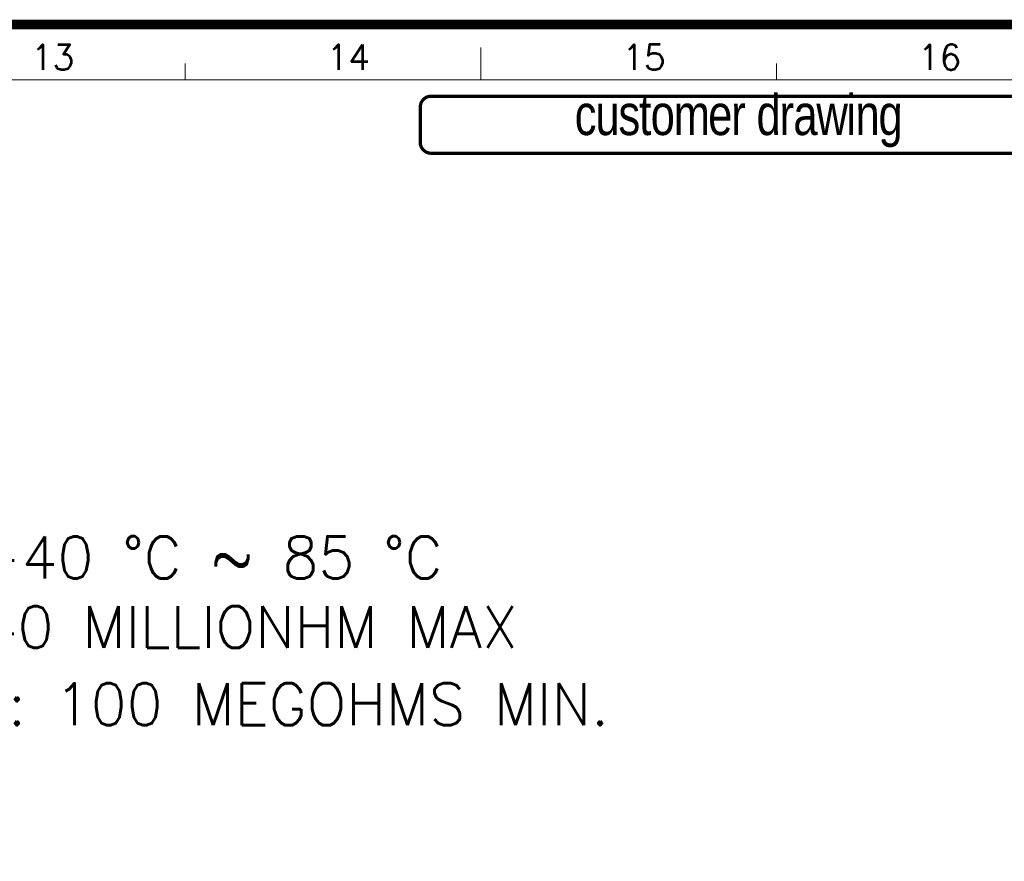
# Model space of a CAD drawing. Header units: millimetres. Extents: x 1290 to 1596, y 426 to 892.
# Tile 17 of 41: x 1357 to 1374, y 474 to 489. Entities that reach past the tile are written whole.
import ezdxf

# ---------------------------------------------------------------- set-up
doc = ezdxf.new("R2010")
doc.units = ezdxf.units.MM
doc.layers.get('0').update_dxf_attribs({"lineweight": 20})
for name, color, linetype, lineweight in [('OTHER', 3, 'Continuous', 9), ('图框', 250, 'Continuous', 13), ('标记', 190, 'Continuous', 15)]:
    doc.layers.add(name, color=color, linetype=linetype, lineweight=lineweight)
doc.styles.add('ROMANS', font='romans.shx')
doc.styles.add('ROMANT', font='romant.shx', dxfattribs={"width": 0.8})
doc.styles.get("Standard").update_dxf_attribs({"font": 'romans.shx'})

# ---------------------------------------------------------------- blocks, each defined once
blk = doc.blocks.new('A$C7C550A9B')
at = {"layer": '图框', "color": 7}
for p, q in [((257.627, 206.903), (257.627, 208.903)), ((239.489, 206.903), (239.489, 207.903)), ((275.765, 206.903), (275.765, 207.903)), ((293.903, 206.903), (3.697, 206.903))]:
    blk.add_line(p, q, dxfattribs=at)
at = {"layer": '图框', "color": 7, "const_width": 0.6}
blk.add_lwpolyline([(297.3, 210.3), (0.3, 210.3), (0.3, 0.3), (297.3, 0.3)], close=True, dxfattribs=at)
at = {"layer": '图框', "color": 7, "style": 'ROMANS'}
for s, p in [('13', (230.016, 207.517)), ('14', (248.154, 207.517)), ('15', (266.292, 207.517)), ('16', (284.43, 207.517))]:
    blk.add_text(s, height=1.5525, dxfattribs=at).set_placement(p)

msp = doc.modelspace()

# ---------------------------------------------------------------- linework, layer by layer
at = {"layer": '标记', "const_width": 0.0583}
msp.add_lwpolyline([(1364.098, 488.093), (1375.08, 488.093, -0.414214), (1375.276, 487.897), (1375.276, 487.268, -0.414214), (1375.08, 487.072), (1364.098, 487.072, -0.414214), (1363.902, 487.268), (1363.902, 487.897, -0.414214)], format="xyb", close=True, dxfattribs=at)

# ---------------------------------------------------------------- block references
at = {"color": 18, "true_color": 0x000000, "xscale": 0.2916404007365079, "yscale": 0.2916404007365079, "zscale": 0.2916404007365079}
msp.add_blockref('A$C7C550A9B', (1289.854, 428.043), dxfattribs=at)

# ---------------------------------------------------------------- texts
at = {"layer": 'OTHER', "lineweight": 9}
for s, p in [('3. TEMPERATURE RANGE: -40 %%DC ~ 85 %%DC', (1342.888, 479.464)), ('4. CONTACT RESISTANCE: 40 MILLIONHM MAX', (1342.915, 478.218)), ('5. INSULATION RESISTANCE: 100 MEGOHMS MIN.', (1342.968, 476.836))]:
    msp.add_text(s, height=0.7514, dxfattribs=at).set_placement(p)
at = {"layer": '标记', "insert": (1369.589, 487.652), "char_height": 0.7291, "width": 11.37398, "attachment_point": 5, "style": 'ROMANT'}
msp.add_mtext('{\\fBankGothic Md BT|b0|i0|c0|p34;\\T0.95;\\C6;customer drawing}', dxfattribs=at)

doc.saveas('drawing.dxf')
